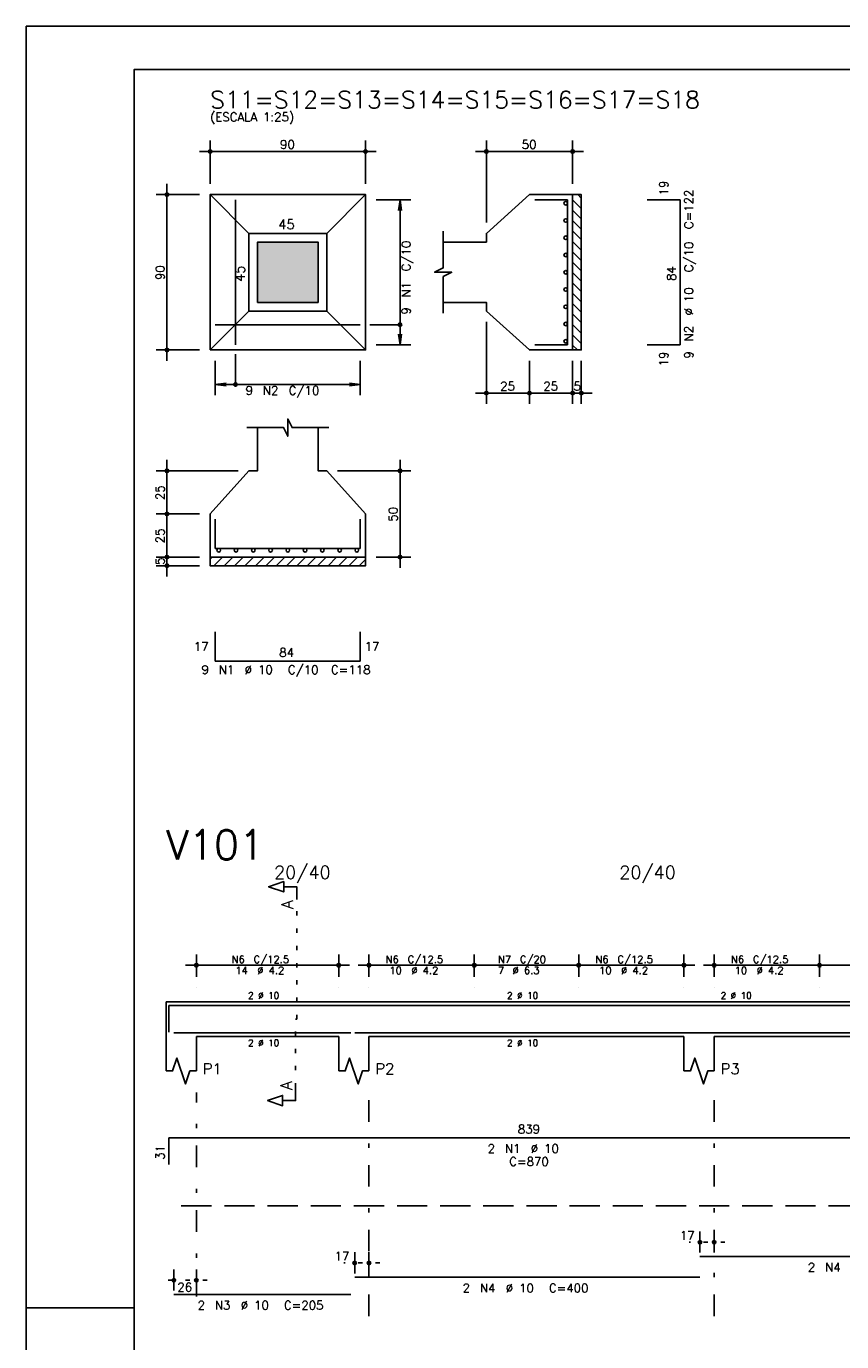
# Model space of a CAD drawing. Extents: x 0 to 84.1, y 0 to 59.4.
# Tile 3 of 7: x 0 to 18.9, y 28.9 to 59.4. Entities that reach past the tile are written whole.
import ezdxf

# ---------------------------------------------------------------- set-up
doc = ezdxf.new("R2010")
doc.units = 0
for name, pattern in [('ESTILO_TQS_0001', [1, 0.7, -0.3]), ('ESTILO_TQS_0002', [0.4, 0.1, -0.3]), ('ESTILO_TQS_0003', [1.5, 0.5, -0.4, 0.1, -0.5])]:
    doc.linetypes.add(name, pattern=pattern)
for name, color, linetype in [('1', 1, 'CONTINUOUS'), ('2', 2, 'CONTINUOUS'), ('3', 3, 'CONTINUOUS'), ('4', 4, 'CONTINUOUS'), ('6', 6, 'CONTINUOUS'), ('7', 7, 'CONTINUOUS')]:
    doc.layers.add(name, color=color, linetype=linetype)
doc.styles.get("Standard").update_dxf_attribs({"font": 'ROMANS.SHX'})

msp = doc.modelspace()

# ---------------------------------------------------------------- linework, layer by layer
at = {"layer": '1', "linetype": 'CONTINUOUS'}
for p, q in [((12.778231, 55.5), (12.86, 55.418231)), ((12.66, 55.377814), (12.86, 55.177814)), ((12.66, 55.137398), (12.86, 54.937398)), ((12.66, 54.896982), (12.86, 54.696982)), ((12.66, 54.656566), (12.86, 54.456566)), ((12.66, 54.416149), (12.86, 54.216149)), ((12.66, 54.175733), (12.86, 53.975733)), ((12.66, 53.935317), (12.86, 53.735317)), ((12.66, 53.6949), (12.86, 53.4949)), ((12.66, 53.454484), (12.86, 53.254484)), ((12.66, 53.214068), (12.86, 53.014068)), ((12.66, 52.973651), (12.86, 52.773651)), ((12.66, 52.733235), (12.86, 52.533235)), ((12.66, 52.492819), (12.86, 52.292819)), ((12.66, 52.252403), (12.86, 52.052403)), ((12.66, 52.011986), (12.771986, 51.9)), ((4.26, 47.054102), (4.305898, 47.1)), ((4.346314, 46.9), (4.546314, 47.1)), ((4.58673, 46.9), (4.78673, 47.1)), ((4.827147, 46.9), (5.027147, 47.1)), ((5.067563, 46.9), (5.267563, 47.1)), ((5.307979, 46.9), (5.507979, 47.1)), ((5.548395, 46.9), (5.748395, 47.1)), ((5.788812, 46.9), (5.988812, 47.1)), ((6.029228, 46.9), (6.229228, 47.1)), ((6.269644, 46.9), (6.469644, 47.1)), ((6.510061, 46.9), (6.710061, 47.1)), ((6.750477, 46.9), (6.950477, 47.1)), ((6.990893, 46.9), (7.190893, 47.1)), ((7.23131, 46.9), (7.43131, 47.1)), ((7.471726, 46.9), (7.671726, 47.1)), ((7.712142, 46.9), (7.86, 47.047858))]:
    msp.add_line(p, q, dxfattribs=at)
at = {"layer": '1', "linetype": 'ESTILO_TQS_0002'}
for p, q in [((6.265, 36.39187), (6.265, 39.16187)), ((6.24, 34.80687), (6.24, 36.39187)), ((6.24, 36.39187), (6.265, 36.39187)), ((16.19, 31.22187), (15.36, 31.22187)), ((8.19, 30.74187), (7.36, 30.74187)), ((4.19, 30.34187), (3.17, 30.34187))]:
    msp.add_line(p, q, dxfattribs=at)
at = {"layer": '1', "linetype": 'ESTILO_TQS_0001'}
msp.add_line((3.59, 32.06687), (51.59, 32.06687), dxfattribs=at)
at = {"layer": '1', "linetype": 'CONTINUOUS'}
for points in [[(12.66, 51.9), (12.66, 55.5), (12.86, 55.5), (12.86, 51.9), (12.66, 51.9)], [(4.26, 47.1), (7.86, 47.1), (7.86, 46.9), (4.26, 46.9), (4.26, 47.1)]]:
    msp.add_lwpolyline(points, dxfattribs=at)
at = {"layer": '2', "linetype": 'CONTINUOUS'}
for p, q in [((84.100006, 59.400002), (0, 59.400002)), ((0, 59.400002), (0, 0)), ((4.26, 55.75), (4.26, 56.75)), ((7.86, 55.75), (7.86, 56.75)), ((10.66, 54.85), (10.66, 56.75)), ((12.66, 55.75), (12.66, 56.75)), ((4.01, 56.5), (8.11, 56.5)), ((12.91, 56.5), (10.41, 56.5)), ((4.01, 55.5), (3.01, 55.5)), ((3.26, 51.65), (3.26, 55.75)), ((4.26, 55.5), (4.26, 55.5)), ((4.26, 55.5), (4.26, 55.5)), ((7.86, 55.5), (7.86, 55.5)), ((12.66, 55.5), (12.66, 55.5)), ((7.86, 55.38), (7.86, 55.38)), ((8.11, 55.38), (8.91, 55.38)), ((8.66, 55.38), (8.627368, 55.132139)), ((8.66, 52.02), (8.66, 55.38)), ((8.66, 55.38), (8.692632, 55.132139)), ((10.66, 54.6), (10.66, 54.6)), ((10.66, 52.8), (10.66, 52.8)), ((10.66, 52.55), (10.66, 50.65)), ((8.66, 52.02), (8.627368, 52.267861)), ((8.66, 52.02), (8.692632, 52.267861)), ((4.01, 51.9), (3.01, 51.9)), ((4.26, 51.9), (4.26, 51.9)), ((4.38, 51.9), (4.38, 51.9)), ((7.74, 51.9), (7.74, 51.9)), ((7.86, 52.02), (7.86, 52.02)), ((8.11, 52.02), (8.91, 52.02)), ((11.66, 51.9), (11.66, 51.9)), ((11.66, 51.9), (11.66, 51.9)), ((12.66, 51.9), (12.66, 51.9)), ((12.66, 51.9), (12.66, 51.9)), ((12.86, 51.9), (12.86, 51.9)), ((4.38, 51.65), (4.38, 50.85)), ((7.74, 51.65), (7.74, 50.85)), ((11.66, 51.65), (11.66, 50.65)), ((11.66, 51.65), (11.66, 50.65)), ((12.66, 51.65), (12.66, 50.65)), ((12.66, 51.65), (12.66, 50.65)), ((12.86, 51.65), (12.86, 50.65)), ((4.38, 51.1), (4.627861, 51.132632)), ((4.38, 51.1), (7.74, 51.1)), ((4.38, 51.1), (4.627861, 51.067368)), ((7.74, 51.1), (7.492139, 51.132632)), ((7.74, 51.1), (7.492139, 51.067368)), ((11.91, 50.9), (10.41, 50.9)), ((12.91, 50.9), (11.41, 50.9)), ((12.41, 50.9), (13.11, 50.9)), ((4.91, 49.1), (3.01, 49.1)), ((3.26, 47.85), (3.26, 49.35)), ((5.16, 49.1), (5.16, 49.1)), ((6.96, 49.1), (6.96, 49.1)), ((7.21, 49.1), (8.91, 49.1)), ((8.66, 46.85), (8.66, 49.35)), ((3.26, 46.85), (3.26, 48.35)), ((4.01, 48.1), (3.01, 48.1)), ((4.01, 48.1), (3.01, 48.1)), ((4.26, 48.1), (4.26, 48.1)), ((4.26, 48.1), (4.26, 48.1)), ((3.26, 46.65), (3.26, 47.35)), ((4.01, 47.1), (3.01, 47.1)), ((4.01, 47.1), (3.01, 47.1)), ((4.26, 47.1), (4.26, 47.1)), ((4.26, 47.1), (4.26, 47.1)), ((7.86, 47.1), (7.86, 47.1)), ((8.11, 47.1), (8.91, 47.1)), ((4.01, 46.9), (3.01, 46.9)), ((4.26, 46.9), (4.26, 46.9)), ((3.94, 37.37187), (3.94, 37.89187)), ((7.24, 37.37187), (7.24, 37.89187)), ((7.94, 37.37187), (7.94, 37.89187)), ((10.38, 37.37187), (10.38, 37.89187)), ((10.38, 37.37187), (10.38, 37.89187)), ((12.8, 37.37187), (12.8, 37.89187)), ((12.8, 37.37187), (12.8, 37.89187)), ((15.24, 37.37187), (15.24, 37.89187)), ((15.94, 37.37187), (15.94, 37.89187)), ((18.38, 37.37187), (18.38, 37.89187)), ((18.38, 37.37187), (18.38, 37.89187)), ((3.69, 37.64187), (7.49, 37.64187)), ((7.69, 37.64187), (10.63, 37.64187)), ((10.13, 37.64187), (13.05, 37.64187)), ((12.55, 37.64187), (15.49, 37.64187)), ((15.69, 37.64187), (18.63, 37.64187)), ((18.13, 37.64187), (21.05, 37.64187)), ((3.94, 37.12187), (3.94, 37.12187)), ((7.24, 37.12187), (7.24, 37.12187)), ((7.94, 37.12187), (7.94, 37.12187)), ((10.38, 37.12187), (10.38, 37.12187)), ((10.38, 37.12187), (10.38, 37.12187)), ((12.8, 37.12187), (12.8, 37.12187)), ((12.8, 37.12187), (12.8, 37.12187)), ((15.24, 37.12187), (15.24, 37.12187)), ((15.94, 37.12187), (15.94, 37.12187)), ((18.38, 37.12187), (18.38, 37.12187)), ((18.38, 37.12187), (18.38, 37.12187)), ((3.24, 36.79187), (3.24, 35.99187)), ((3.24, 36.79187), (3.94, 36.79187)), ((3.94, 36.79187), (7.24, 36.79187)), ((7.24, 36.79187), (7.94, 36.79187)), ((7.94, 36.79187), (15.24, 36.79187)), ((15.24, 36.79187), (15.94, 36.79187)), ((15.94, 36.79187), (23.24, 36.79187)), ((3.24, 35.99187), (3.24, 35.19187)), ((3.94, 35.99187), (7.24, 35.99187)), ((3.94, 35.99187), (3.94, 35.19187)), ((7.24, 35.99187), (7.24, 35.19187)), ((7.94, 35.99187), (15.24, 35.99187)), ((7.94, 35.99187), (7.94, 35.19187)), ((15.24, 35.99187), (15.24, 35.19187)), ((15.94, 35.99187), (23.24, 35.99187)), ((15.94, 35.99187), (15.94, 35.19187)), ((15.61, 30.98187), (15.61, 31.47187)), ((15.94, 30.98187), (15.94, 31.47187)), ((7.61, 30.50187), (7.61, 30.99187)), ((7.94, 30.50187), (7.94, 30.99187)), ((15.61, 30.88187), (15.61, 30.88187)), ((15.94, 30.88187), (15.94, 30.88187)), ((3.42, 30.10187), (3.42, 30.59187)), ((3.94, 30.10187), (3.94, 30.59187)), ((7.61, 30.40187), (7.61, 30.40187)), ((7.94, 30.40187), (7.94, 30.40187)), ((3.42, 30.00187), (3.42, 30.00187)), ((3.94, 30.00187), (3.94, 30.00187)), ((0, 29.700001), (0.5, 29.700001)), ((0.5, 29.700001), (1.5, 29.700001)), ((1.5, 29.700001), (2.5, 29.700001))]:
    msp.add_line(p, q, dxfattribs=at)
at = {"layer": '2', "linetype": 'ESTILO_TQS_0003'}
for p, q in [((3.94, 29.96387), (3.94, 34.69187)), ((7.94, 29.51187), (7.94, 34.69187)), ((15.94, 29.51187), (15.94, 34.69187))]:
    msp.add_line(p, q, dxfattribs=at)
at = {"layer": '2', "linetype": 'CONTINUOUS'}
for points in [[(83.100006, 1), (2.5, 1), (2.5, 58.400002), (83.100006, 58.400002), (83.100006, 1)], [(4.26, 51.9), (7.86, 51.9), (7.86, 55.5), (4.26, 55.5), (4.26, 51.9)], [(5.16, 54.6), (4.26, 55.5)], [(6.96, 54.6), (7.86, 55.5)], [(9.66, 53), (10.66, 53), (10.66, 52.8), (11.66, 51.9), (12.66, 51.9), (12.66, 55.5), (11.66, 55.5), (10.66, 54.6), (10.66, 54.4), (9.66, 54.4)], [(5.16, 52.8), (6.96, 52.8), (6.96, 54.6), (5.16, 54.6), (5.16, 52.8)], [(9.66, 52.75), (9.66, 53.6), (9.86, 53.7), (9.46, 53.7), (9.66, 53.8), (9.66, 54.65)], [(5.36, 53), (6.76, 53), (6.76, 54.4), (5.36, 54.4), (5.36, 53)], [(5.16, 52.8), (4.26, 51.9)], [(6.96, 52.8), (7.86, 51.9)], [(8.66, 52.485), (7.96, 52.485)], [(4.845, 51.1), (4.845, 51.8)], [(5.11, 50.1), (5.96, 50.1), (6.06, 49.9), (6.06, 50.3), (6.16, 50.1), (7.01, 50.1)], [(5.36, 50.1), (5.36, 49.1), (5.16, 49.1), (4.26, 48.1), (4.26, 47.1), (7.86, 47.1), (7.86, 48.1), (6.96, 49.1), (6.76, 49.1), (6.76, 50.1)], [(6.265, 39.16187), (6.265, 39.46187), (5.965, 39.46187), (5.965, 39.34187), (5.615, 39.46187), (5.965, 39.58187), (5.965, 39.46187)], [(3.24, 35.19187), (3.39, 35.19187), (3.49, 35.49187), (3.69, 34.89187), (3.79, 35.19187), (3.94, 35.19187)], [(7.24, 35.19187), (7.39, 35.19187), (7.49, 35.49187), (7.69, 34.89187), (7.79, 35.19187), (7.94, 35.19187)], [(15.24, 35.19187), (15.39, 35.19187), (15.49, 35.49187), (15.69, 34.89187), (15.79, 35.19187), (15.94, 35.19187)], [(6.24, 34.80687), (6.24, 34.50687), (5.94, 34.50687), (5.94, 34.38687), (5.59, 34.50687), (5.94, 34.62687), (5.94, 34.50687)]]:
    msp.add_lwpolyline(points, dxfattribs=at)
for centre, radius in [((4.26, 56.5), 0.04), ((4.26, 56.5), 0.02), ((7.86, 56.5), 0.04), ((7.86, 56.5), 0.02), ((10.66, 56.5), 0.04), ((10.66, 56.5), 0.02), ((12.66, 56.5), 0.04), ((12.66, 56.5), 0.02), ((3.26, 55.5), 0.04), ((3.26, 55.5), 0.02), ((8.66, 52.485), 0.04), ((3.26, 51.9), 0.04), ((3.26, 51.9), 0.02), ((4.845, 51.1), 0.04), ((10.66, 50.9), 0.04), ((10.66, 50.9), 0.02), ((11.66, 50.9), 0.04), ((11.66, 50.9), 0.04), ((11.66, 50.9), 0.02), ((11.66, 50.9), 0.02), ((12.66, 50.9), 0.04), ((12.66, 50.9), 0.04), ((12.66, 50.9), 0.02), ((12.66, 50.9), 0.02), ((12.86, 50.9), 0.04), ((12.86, 50.9), 0.02), ((3.26, 49.1), 0.04), ((3.26, 49.1), 0.02), ((8.66, 49.1), 0.04), ((8.66, 49.1), 0.02), ((3.26, 48.1), 0.04), ((3.26, 48.1), 0.04), ((3.26, 48.1), 0.02), ((3.26, 48.1), 0.02), ((3.26, 47.1), 0.04), ((3.26, 47.1), 0.04), ((3.26, 47.1), 0.02), ((3.26, 47.1), 0.02), ((8.66, 47.1), 0.04), ((8.66, 47.1), 0.02), ((3.26, 46.9), 0.04), ((3.26, 46.9), 0.02), ((3.94, 37.64187), 0.041625), ((3.94, 37.64187), 0.02075), ((7.24, 37.64187), 0.041625), ((7.24, 37.64187), 0.02075), ((7.94, 37.64187), 0.041625), ((7.94, 37.64187), 0.02075), ((10.38, 37.64187), 0.041625), ((10.38, 37.64187), 0.041625), ((10.38, 37.64187), 0.02075), ((10.38, 37.64187), 0.02075), ((12.8, 37.64187), 0.041625), ((12.8, 37.64187), 0.041625), ((12.8, 37.64187), 0.02075), ((12.8, 37.64187), 0.02075), ((15.24, 37.64187), 0.041625), ((15.24, 37.64187), 0.02075), ((15.94, 37.64187), 0.041625), ((15.94, 37.64187), 0.02075), ((18.38, 37.64187), 0.041625), ((18.38, 37.64187), 0.041625), ((18.38, 37.64187), 0.02075), ((18.38, 37.64187), 0.02075), ((15.61, 31.22187), 0.04), ((15.61, 31.22187), 0.02), ((15.94, 31.22187), 0.04), ((15.94, 31.22187), 0.02), ((7.61, 30.74187), 0.04), ((7.61, 30.74187), 0.02), ((7.94, 30.74187), 0.04), ((7.94, 30.74187), 0.02), ((3.42, 30.34187), 0.04), ((3.42, 30.34187), 0.02), ((3.94, 30.34187), 0.04), ((3.94, 30.34187), 0.02)]:
    msp.add_circle(centre, radius, dxfattribs=at)
for points in [[(5.36, 53), (6.76, 53), (6.76, 54.4)], [(5.36, 53), (6.76, 54.4), (5.36, 54.4)], [(5.36, 53), (5.36, 54.4), (5.36, 53)]]:
    msp.add_solid(points, dxfattribs=at)
at = {"layer": '3', "linetype": 'CONTINUOUS'}
for centre in [(12.49869, 55.3), (12.49869, 54.9), (12.49869, 54.5), (12.49869, 54.1), (12.49869, 53.7), (12.49869, 53.3), (12.49869, 52.9), (12.49869, 52.5), (12.49869, 52.1), (4.46, 47.25869), (4.86, 47.25869), (5.26, 47.25869), (5.66, 47.25869), (6.06, 47.25869), (6.46, 47.25869), (6.86, 47.25869), (7.26, 47.25869), (7.66, 47.25869)]:
    msp.add_circle(centre, 0.04131, dxfattribs=at)
at = {"layer": '4', "linetype": 'CONTINUOUS'}
for p, q in [((3.3, 36.09187), (3.3, 36.71187)), ((3.3, 36.71187), (20.08, 36.71187)), ((3.42, 36.07187), (7.52, 36.07187)), ((7.61, 36.07187), (15.61, 36.07187)), ((15.61, 36.07187), (23.61, 36.07187))]:
    msp.add_line(p, q, dxfattribs=at)
at = {"layer": '6', "linetype": 'CONTINUOUS'}
for p, q in [((4.845, 52.02), (4.845, 55.38)), ((12.54, 55.38), (11.78, 55.38)), ((12.54, 52.02), (12.54, 55.38)), ((15.15, 55.38), (14.39, 55.38)), ((15.15, 52.02), (15.15, 55.38)), ((4.38, 52.485), (7.74, 52.485)), ((11.78, 52.02), (12.54, 52.02)), ((14.39, 52.02), (15.15, 52.02)), ((4.38, 47.98), (4.38, 47.3)), ((7.74, 47.3), (7.74, 47.98)), ((4.38, 47.3), (7.74, 47.3)), ((4.38, 45.37), (4.38, 44.69)), ((7.74, 44.69), (7.74, 45.37)), ((4.38, 44.69), (7.74, 44.69)), ((3.3, 33.02187), (3.3, 33.64187)), ((3.3, 33.64187), (20.08, 33.64187)), ((15.61, 30.89187), (23.61, 30.89187)), ((7.61, 30.41187), (15.61, 30.41187)), ((3.42, 30.01187), (7.52, 30.01187))]:
    msp.add_line(p, q, dxfattribs=at)

# ---------------------------------------------------------------- texts
at = {"layer": '1', "linetype": 'CONTINUOUS'}
msp.add_text('8', height=0.0004, dxfattribs=at).set_placement((4.26, 57.44))
at = {"layer": '2', "linetype": 'CONTINUOUS'}
for s, height, p in [('(ESCALA 1:25)', 0.2, (4.26, 57.2)), ('90', 0.2, (5.88, 56.56)), ('50', 0.2, (11.48, 56.56)), ('45', 0.22, (5.84, 54.7)), ('9', 0.2, (5.08, 50.86)), ('N2', 0.2, (5.48, 50.86)), ('C/10', 0.2, (6.08, 50.86)), ('25', 0.2, (10.98, 50.96)), ('25', 0.2, (11.98, 50.96)), ('5', 0.2, (12.68, 50.96)), ('17', 0.2, (3.88, 44.93)), ('17', 0.2, (7.84, 44.93)), ('84', 0.2, (5.86, 44.79)), ('9', 0.2, (4.06, 44.39)), ('N1', 0.2, (4.46, 44.39)), ('%%c 10', 0.2, (5.06, 44.39)), ('C/10', 0.2, (6.06, 44.39)), ('C=118', 0.2, (7.06, 44.39)), ('20/40', 0.3, (5.74, 39.64187)), ('20/40', 0.3, (13.74, 39.64187)), ('N6', 0.17, (4.757, 37.69287)), ('C/12.5', 0.17, (5.267, 37.69287)), ('N6', 0.17, (8.327, 37.69287)), ('C/12.5', 0.17, (8.837, 37.69287)), ('N7', 0.17, (10.927, 37.69287)), ('C/20', 0.17, (11.437, 37.69287)), ('N6', 0.17, (13.187, 37.69287)), ('C/12.5', 0.17, (13.697, 37.69287)), ('N6', 0.17, (16.327, 37.69287)), ('C/12.5', 0.17, (16.837, 37.69287)), ('14', 0.17, (4.842, 37.43787)), ('%%c 4.2', 0.17, (5.352, 37.43787)), ('10', 0.17, (8.412, 37.43787)), ('%%c 4.2', 0.17, (8.922, 37.43787)), ('7', 0.17, (10.927, 37.43787)), ('%%c 6.3', 0.17, (11.267, 37.43787)), ('10', 0.17, (13.272, 37.43787)), ('%%c 4.2', 0.17, (13.782, 37.43787)), ('10', 0.17, (16.412, 37.43787)), ('%%c 4.2', 0.17, (16.922, 37.43787)), ('2 %%c 10', 0.15, (5.14, 36.86687)), ('2 %%c 10', 0.15, (11.14, 36.86687)), ('2 %%c 10', 0.15, (16.09, 36.86687)), ('2 %%c 10', 0.15, (5.14, 35.76687)), ('2 %%c 10', 0.15, (11.14, 35.76687)), ('P1', 0.25, (4.09, 35.11687)), ('P2', 0.25, (8.09, 35.11687)), ('P3', 0.25, (16.09, 35.11687)), ('839', 0.2, (11.39, 33.74187)), ('2', 0.2, (10.69, 33.29187)), ('N1', 0.2, (11.09, 33.29187)), ('%%c 10', 0.2, (11.69, 33.29187)), ('C=870', 0.2, (11.19, 32.99187)), ('17', 0.2, (15.143333, 31.28187)), ('17', 0.2, (7.143333, 30.80187)), ('2', 0.2, (18.11, 30.54187)), ('N4', 0.2, (18.51, 30.54187)), ('26', 0.2, (3.5, 30.08187)), ('2', 0.2, (10.11, 30.06187)), ('N4', 0.2, (10.51, 30.06187)), ('%%c 10', 0.2, (11.11, 30.06187)), ('C=400', 0.2, (12.11, 30.06187)), ('2', 0.2, (3.97, 29.66187)), ('N3', 0.2, (4.37, 29.66187)), ('%%c 10', 0.2, (4.97, 29.66187)), ('C=205', 0.2, (5.97, 29.66187))]:
    msp.add_text(s, height=height, dxfattribs=at).set_placement(p)
for s, height, p in [('19', 0.2, (14.87, 55.48)), ('C=122', 0.2, (15.45, 54.7)), ('C/10', 0.2, (8.9, 53.72)), ('C/10', 0.2, (15.45, 53.7)), ('90', 0.2, (3.2, 53.52)), ('45', 0.22, (5.06, 53.48)), ('84', 0.2, (15.05, 53.5)), ('N1', 0.2, (8.9, 53.12)), ('%%c 10', 0.2, (15.45, 52.7)), ('9', 0.2, (8.9, 52.72)), ('N2', 0.2, (15.45, 52.1)), ('9', 0.2, (15.45, 51.7)), ('19', 0.2, (14.87, 51.52)), ('25', 0.2, (3.2, 48.42)), ('50', 0.2, (8.6, 47.92)), ('25', 0.2, (3.2, 47.42)), ('5', 0.2, (3.2, 46.92)), ('A', 0.272, (6.1834, 38.94427)), ('A', 0.272, (6.1584, 34.75247)), ('31', 0.2, (3.2, 33.13187))]:
    msp.add_text(s, height=height, rotation=90, dxfattribs=at).set_placement(p)
at = {"layer": '7', "linetype": 'CONTINUOUS'}
for s, height, p in [('S11=S12=S13=S14=S15=S16=S17=S18', 0.4, (4.26, 57.5)), ('V101', 0.68, (3.24, 40.09187))]:
    msp.add_text(s, height=height, dxfattribs=at).set_placement(p)

doc.saveas('drawing.dxf')
